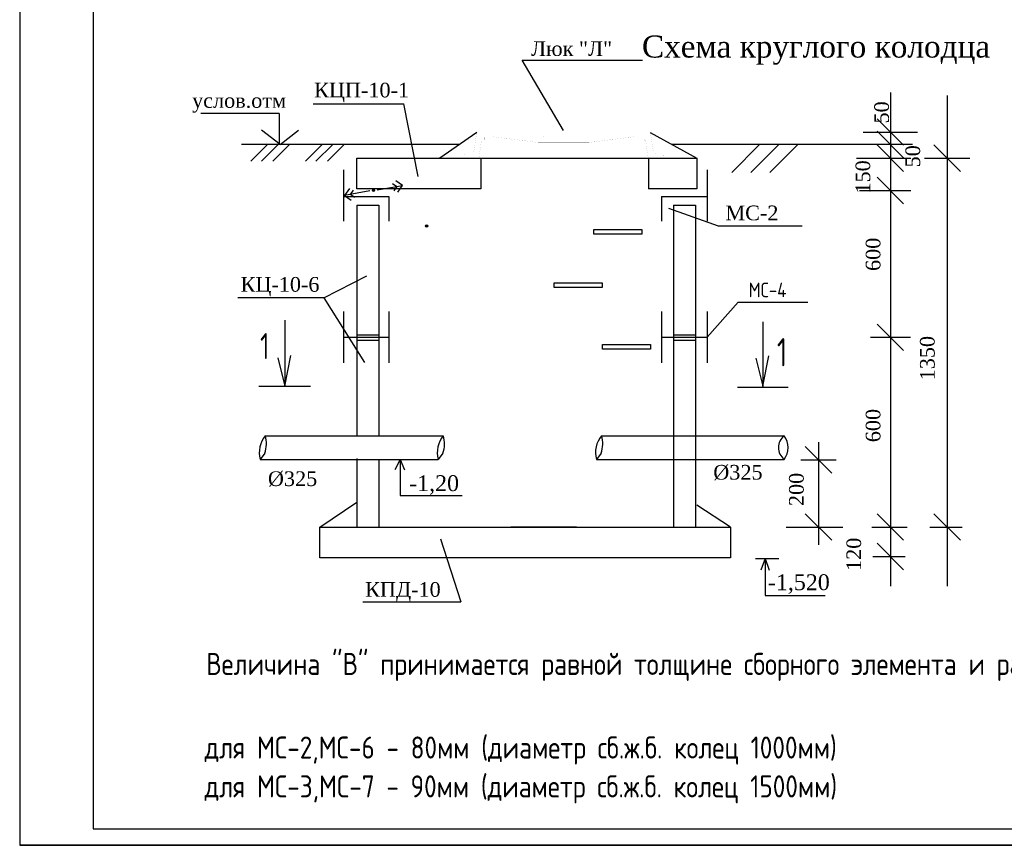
# Model space of a CAD drawing. Header units: millimetres. Extents: x 366033 to 446362, y 4247208 to 4265071.
# Tile 3 of 159: x 435435 to 435703, y 4248663 to 4248888. Entities that reach past the tile are written whole.
import ezdxf
from ezdxf.enums import TextEntityAlignment as Align

# ---------------------------------------------------------------- set-up
doc = ezdxf.new("R2010")
doc.units = ezdxf.units.MM
doc.header["$PDMODE"] = 32
doc.header["$PDSIZE"] = 0.6
doc.linetypes.add('CONTI', pattern=[0])
for name, color, linetype in [('BUILDING', 2, 'Continuous'), ('KOLODEZ', 250, 'Continuous'), ('PI_TT0', 5, 'CONTI'), ('RUSSIAN', 4, 'Continuous'), ('RUSSION', 2, 'Continuous'), ('SIT_L0', 250, 'CONTI'), ('TEXT', 3, 'Continuous'), ('СТЕНЫ', 7, 'Continuous'), ('Схема', 7, 'Continuous'), ('таблица', 5, 'Continuous')]:
    doc.layers.add(name, color=color, linetype=linetype)
doc.styles.add('LYUDA', font='romans.shx', dxfattribs={"oblique": 15, "height": 3})
doc.styles.add('STANDART', font='romans.shx', dxfattribs={"width": 0.8, "height": 300})

msp = doc.modelspace()

# ---------------------------------------------------------------- linework, layer by layer
at = {"color": 0, "lineweight": -2}
for p, q in [((435672.339, 4248868.196), (435672.339, 4248733.773)), ((435687.794, 4248867.339), (435687.794, 4248733.773)), ((435681.624, 4248850.328), (435693.964, 4248850.328)), ((435505.499, 4248795.965), (435507.419, 4248788.285)), ((435507.419, 4248788.285), (435509.019, 4248796.605)), ((435635.692, 4248795.885), (435637.612, 4248788.205)), ((435637.612, 4248788.205), (435639.212, 4248796.525)), ((435647.907, 4248768.19), (435657.618, 4248768.19)), ((435645.343, 4248749.885), (435659.383, 4248749.885)), ((435667.288, 4248749.885), (435676.94, 4248749.885))]:
    msp.add_line(p, q, dxfattribs=at)
at = {"color": 0, "lineweight": -2, "ltscale": 2}
for p, q in [((435505.861, 4248862.444), (435484.509, 4248862.444)), ((435560.267, 4248850.328), (435607.235, 4248850.328)), ((435586.869, 4248749.897), (435568.945, 4248749.897))]:
    msp.add_line(p, q, dxfattribs=at)
for p, q in [((435518.006, 4248812.275), (435529.113, 4248794.688)), ((435666.888, 4248801.571), (435677.789, 4248801.571))]:
    msp.add_line(p, q)
for points in [[(435591.562, 4248830.898), (435604.607, 4248830.898), (435604.607, 4248829.638), (435591.562, 4248829.638)], [(435580.82, 4248816.41), (435593.865, 4248816.41), (435593.865, 4248815.15), (435580.82, 4248815.15)], [(435593.938, 4248799.547), (435606.983, 4248799.547), (435606.983, 4248798.287), (435593.938, 4248798.287)]]:
    msp.add_lwpolyline(points, close=True, dxfattribs=at)
at = {"layer": 'BUILDING', "color": 0, "lineweight": -2}
for p, q in [((435559.725, 4248857.337), (435549.636, 4248850.328)), ((435606.953, 4248857.337), (435619.636, 4248850.328)), ((435526.994, 4248850.328), (435619.636, 4248850.328)), ((435560.836, 4248850.328), (435560.836, 4248841.928)), ((435606.436, 4248850.328), (435606.436, 4248841.928))]:
    msp.add_line(p, q, dxfattribs=at)
at = {"layer": 'Defpoints', "linetype": 'Continuous', "lineweight": -2}
for p, q in [((435538.86, 4248768.311), (435537.42, 4248765.431)), ((435538.86, 4248768.311), (435538.86, 4248758.519)), ((435538.86, 4248768.311), (435540.012, 4248765.431)), ((435538.86, 4248758.519), (435555.765, 4248758.519)), ((435683.045, 4248749.885), (435691.845, 4248749.885)), ((435635.602, 4248741.344), (435641.938, 4248741.344)), ((435638.194, 4248741.344), (435637.042, 4248738.176)), ((435638.194, 4248741.344), (435638.194, 4248731.264)), ((435638.194, 4248741.344), (435639.346, 4248738.176)), ((435667.59, 4248741.885), (435676.39, 4248741.885)), ((435638.194, 4248731.264), (435654.61, 4248731.264))]:
    msp.add_line(p, q, dxfattribs=at)
at = {"layer": 'KOLODEZ', "color": 0, "const_width": 0.0142}
for points in [[(435583.339, 4248850.328), (435556.007, 4248850.328), (435556.007, 4248850.754, -0.4142136), (435556.717, 4248851.464), (435558.186, 4248851.464, 0.3695011), (435558.887, 4248852.064), (435559.725, 4248857.427), (435583.339, 4248857.427)], [(435583.339, 4248850.328), (435610.671, 4248850.328), (435610.671, 4248850.754, 0.4142136), (435609.961, 4248851.464), (435608.493, 4248851.464, -0.3695011), (435607.791, 4248852.064), (435606.953, 4248857.427), (435583.339, 4248857.427)]]:
    msp.add_lwpolyline(points, format="xyb", dxfattribs=at)
at = {"layer": 'KOLODEZ', "color": 0}
for points in [[(435560.267, 4248850.328, 0.0142, 0.0142, 0), (435560.933, 4248854.757, 0.0142, 0.0142, -0.3711057), (435561.635, 4248855.361, 0.0142, 0.0142, 0), (435570.316, 4248855.361, 0, 0, 0)], [(435561.332, 4248856.007, 0.0142, 0.0142, 0), (435561.899, 4248856.007, 0.0142, 0.0142, 0), (435561.899, 4248856.007, 0.0142, 0.0142, -0.4142136), (435562.041, 4248856.149, 0.0142, 0.0142, 0), (435575.822, 4248856.149, 0.0142, 0, -0.4142136), (435576.177, 4248855.795, 0, 0, 0), (435576.382, 4248854.588, 0, 0, 0)], [(435577.518, 4248854.588, 0, 0, 0), (435577.731, 4248855.795, 0, 0.0142, -0.4142136), (435578.086, 4248856.149, 0.0142, 0.0142, 0), (435583.339, 4248856.149, 0, 0, 0)], [(435589.16, 4248854.588, 0, 0, 0), (435588.947, 4248855.795, 0, 0.0142, 0.4142136), (435588.592, 4248856.149, 0.0142, 0.0142, 0), (435583.339, 4248856.149, 0, 0, 0)], [(435605.347, 4248856.007, 0.0142, 0.0142, 0), (435604.779, 4248856.007, 0.0142, 0.0142, 0), (435604.779, 4248856.007, 0.0142, 0.0142, 0.4142136), (435604.637, 4248856.149, 0.0142, 0.0142, 0), (435590.856, 4248856.149, 0.0142, 0, 0.4142136), (435590.501, 4248855.795, 0, 0, 0), (435590.296, 4248854.588, 0, 0, 0)], [(435606.412, 4248850.328, 0.0142, 0.0142, 0), (435605.745, 4248854.757, 0.0142, 0.0142, 0.3711057), (435605.043, 4248855.361, 0.0142, 0.0142, 0), (435596.362, 4248855.361, 0, 0, 0)]]:
    msp.add_lwpolyline(points, format="xyseb", dxfattribs=at)
at = {"layer": 'KOLODEZ', "color": 0, "const_width": 0.0142}
for points in [[(435560.861, 4248857.427), (435560.861, 4248855.929)], [(435560.861, 4248855.929), (435565.856, 4248855.929)], [(435561.332, 4248856.007), (435561.332, 4248857.427)], [(435561.899, 4248855.361), (435561.899, 4248855.929)], [(435576.382, 4248854.588), (435564.128, 4248856.149)], [(435590.296, 4248854.588), (435602.55, 4248856.149)], [(435605.817, 4248855.929), (435600.822, 4248855.929)], [(435604.779, 4248855.361), (435604.779, 4248855.929)], [(435605.347, 4248856.007), (435605.347, 4248857.427)], [(435605.817, 4248857.427), (435605.817, 4248855.929)], [(435576.382, 4248854.588), (435577.518, 4248854.588)], [(435577.518, 4248854.588), (435583.339, 4248854.588)], [(435589.16, 4248854.588), (435583.339, 4248854.588)], [(435590.296, 4248854.588), (435589.16, 4248854.588)]]:
    msp.add_lwpolyline(points, dxfattribs=at)
at = {"layer": 'PI_TT0', "color": 5}
for p in [(435531.58, 4248841.556), (435546.049, 4248831.869)]:
    msp.add_point(p, dxfattribs=at)
at = {"layer": 'RUSSION', "color": 0, "lineweight": -2}
for p, q in [((435516.994, 4248749.885), (435526.994, 4248756.685)), ((435628.836, 4248749.885), (435619.636, 4248755.885))]:
    msp.add_line(p, q, dxfattribs=at)
at = {"layer": 'SIT_L0', "color": 250}
for p, q in [((435539.462, 4248842.865), (435537.63, 4248844.186)), ((435525.008, 4248842.04), (435523.701, 4248840.183)), ((435525.276, 4248840.47), (435526.093, 4248841.613)), ((435532.56, 4248841.718), (435539.462, 4248842.865)), ((435536.736, 4248843.439), (435537.898, 4248842.616)), ((435537.898, 4248842.616), (435537.075, 4248841.455)), ((435538.16, 4248841.027), (435539.462, 4248842.865)), ((435530.6, 4248841.393), (435523.701, 4248840.183)), ((435523.701, 4248840.183), (435525.539, 4248838.881)), ((435526.438, 4248839.648), (435525.276, 4248840.47))]:
    msp.add_line(p, q, dxfattribs=at)
at = {"layer": 'TEXT', "color": 0, "lineweight": -2}
for p, q in [((435572.096, 4248877.029), (435604.849, 4248877.029)), ((435583.296, 4248857.829), (435572.096, 4248877.029)), ((435515.121, 4248865.089), (435539.855, 4248865.089)), ((435543.74, 4248845.306), (435539.855, 4248865.089)), ((435505.861, 4248862.444), (435505.861, 4248854.044)), ((435506.141, 4248854.044), (435501.101, 4248857.964)), ((435506.141, 4248854.044), (435511.181, 4248857.964)), ((435554.985, 4248854.044), (435495.618, 4248854.044)), ((435678.339, 4248854.044), (435612.913, 4248854.044)), ((435611.879, 4248836.728), (435625.479, 4248831.928)), ((435625.479, 4248831.928), (435648.279, 4248831.928)), ((435518.006, 4248812.275), (435529.794, 4248818.285)), ((435518.006, 4248812.275), (435494.675, 4248812.275)), ((435549.794, 4248746.685), (435555.394, 4248729.485)), ((435528.651, 4248729.485), (435555.394, 4248729.485))]:
    msp.add_line(p, q, dxfattribs=at)
at = {"layer": 'TEXT', "color": 0}
for p, q in [((435622.436, 4248801.571), (435630.86, 4248811.1)), ((435630.86, 4248811.1), (435649.856, 4248811.1))]:
    msp.add_line(p, q, dxfattribs=at)
at = {"layer": 'СТЕНЫ', "color": 7, "lineweight": 25, "ltscale": 20}
for p, q in [((435435.224, 4249083.243), (435435.224, 4248663.243)), ((435455.224, 4249077.744), (435455.224, 4248667.744)), ((435455.224, 4248667.744), (436024.249, 4248667.744)), ((435435.224, 4248663.243), (436029.224, 4248663.243)), ((436029.224, 4248663.243), (435435.224, 4248663.243)), ((435435.224, 4248663.243), (435855.224, 4248663.243))]:
    msp.add_line(p, q, dxfattribs=at)
at = {"layer": 'Схема', "color": 0, "lineweight": -2}
for p, q in [((435526.994, 4248841.928), (435526.994, 4248850.328)), ((435619.636, 4248850.328), (435619.636, 4248841.928)), ((435523.394, 4248847.128), (435523.394, 4248833.128)), ((435622.436, 4248847.128), (435622.436, 4248833.128)), ((435560.836, 4248841.928), (435526.994, 4248841.928)), ((435619.636, 4248841.928), (435606.436, 4248841.928)), ((435523.394, 4248839.928), (435535.794, 4248839.928)), ((435523.394, 4248839.928), (435535.794, 4248839.928)), ((435535.794, 4248839.928), (435535.794, 4248833.128)), ((435610.036, 4248839.928), (435622.436, 4248839.928)), ((435610.036, 4248839.928), (435622.436, 4248839.928)), ((435610.036, 4248839.928), (435610.036, 4248833.128)), ((435526.994, 4248837.528), (435532.994, 4248837.528)), ((435526.994, 4248837.528), (435526.994, 4248806.285)), ((435532.994, 4248837.528), (435532.994, 4248806.285)), ((435613.236, 4248837.528), (435613.236, 4248808.688)), ((435613.236, 4248837.528), (435619.236, 4248837.528)), ((435619.236, 4248837.528), (435619.236, 4248808.688)), ((435532.994, 4248830.685), (435532.994, 4248787.085)), ((435526.994, 4248819.485), (435526.994, 4248787.085)), ((435523.394, 4248808.571), (435523.394, 4248794.571)), ((435535.794, 4248808.571), (435535.794, 4248794.571)), ((435610.036, 4248808.571), (435610.036, 4248794.571)), ((435613.236, 4248808.688), (435613.236, 4248773.64)), ((435619.236, 4248808.688), (435619.236, 4248773.64)), ((435622.436, 4248808.571), (435622.436, 4248794.571)), ((435507.419, 4248806.205), (435507.419, 4248794.045)), ((435637.612, 4248805.805), (435637.612, 4248793.645)), ((435523.394, 4248801.571), (435535.794, 4248801.571)), ((435526.994, 4248802.233), (435532.994, 4248802.233)), ((435610.036, 4248801.571), (435622.436, 4248801.571)), ((435613.236, 4248802.233), (435619.236, 4248802.233)), ((435526.994, 4248800.764), (435532.994, 4248800.764)), ((435613.236, 4248800.764), (435619.236, 4248800.764)), ((435507.419, 4248794.045), (435507.419, 4248788.285)), ((435532.994, 4248795.367), (435532.994, 4248774.751)), ((435637.612, 4248793.645), (435637.612, 4248787.885)), ((435526.994, 4248793.093), (435526.994, 4248774.751)), ((435500.379, 4248788.285), (435514.459, 4248788.285)), ((435644.492, 4248787.885), (435630.732, 4248787.885)), ((435502.089, 4248774.751), (435546.465, 4248774.751)), ((435538.86, 4248774.751), (435550.585, 4248774.751)), ((435593.673, 4248774.751), (435643.405, 4248774.751)), ((435613.236, 4248773.64), (435613.236, 4248749.885)), ((435619.236, 4248773.64), (435619.236, 4248749.885)), ((435501.959, 4248769.983), (435500.689, 4248768.311)), ((435550.454, 4248769.983), (435549.185, 4248768.311)), ((435593.542, 4248769.983), (435592.273, 4248768.311)), ((435500.689, 4248768.311), (435546.465, 4248768.311)), ((435526.994, 4248768.526), (435526.994, 4248749.885)), ((435532.994, 4248768.311), (435532.994, 4248749.885)), ((435532.994, 4248768.311), (435532.994, 4248764.311)), ((435538.86, 4248768.311), (435549.185, 4248768.311)), ((435592.273, 4248768.311), (435643.405, 4248768.311)), ((435516.994, 4248749.885), (435628.836, 4248749.885)), ((435516.994, 4248741.485), (435516.994, 4248749.885)), ((435628.836, 4248749.885), (435628.836, 4248741.485)), ((435628.836, 4248741.485), (435516.994, 4248741.485))]:
    msp.add_line(p, q, dxfattribs=at)
for centre, radius, start, end in [((435507.795, 4248770.138), 7.338, 141.04988, 194.42057), ((435495.194, 4248772.554), 7.237, 339.19661, 17.67382), ((435556.291, 4248770.138), 7.338, 141.04988, 194.42057), ((435543.689, 4248772.554), 7.237, 339.19661, 17.67382), ((435599.379, 4248770.138), 7.338, 141.04988, 194.42057), ((435586.777, 4248772.554), 7.237, 339.19661, 17.67382), ((435645.99, 4248771.531), 4.129, 128.75679, 231.24321), ((435639.258, 4248771.531), 5.25, 322.17133, 37.82867)]:
    msp.add_arc(centre, radius, start, end, dxfattribs=at)
at = {"layer": 'таблица', "color": 0, "lineweight": -2}
for p, q in [((435668.739, 4248861.027), (435675.939, 4248853.827)), ((435668.739, 4248857.644), (435675.939, 4248850.444)), ((435664.939, 4248857.427), (435679.739, 4248857.427)), ((435498.153, 4248849.484), (435502.713, 4248854.044)), ((435501.033, 4248849.484), (435505.593, 4248854.044)), ((435504.153, 4248849.484), (435508.713, 4248854.044)), ((435513.033, 4248849.484), (435517.593, 4248854.044)), ((435515.913, 4248849.484), (435520.473, 4248854.044)), ((435519.033, 4248849.484), (435523.593, 4248854.044)), ((435629.128, 4248846.444), (435636.728, 4248854.044)), ((435634.328, 4248846.444), (435641.928, 4248854.044)), ((435639.528, 4248846.444), (435647.128, 4248854.044)), ((435668.739, 4248853.928), (435675.939, 4248846.728)), ((435684.194, 4248853.928), (435691.394, 4248846.728)), ((435663.139, 4248850.328), (435677.939, 4248850.328)), ((435668.739, 4248845.128), (435675.939, 4248837.928)), ((435663.939, 4248841.528), (435677.939, 4248841.528)), ((435668.739, 4248805.171), (435675.939, 4248797.971)), ((435649.162, 4248771.79), (435656.362, 4248764.59)), ((435652.762, 4248773.031), (435652.762, 4248745.085)), ((435649.162, 4248753.485), (435656.362, 4248746.285)), ((435668.739, 4248753.485), (435675.939, 4248746.285)), ((435684.194, 4248753.485), (435691.394, 4248746.285)), ((435643.928, 4248749.885), (435659.433, 4248749.885)), ((435668.739, 4248745.485), (435675.939, 4248738.285))]:
    msp.add_line(p, q, dxfattribs=at)

# ---------------------------------------------------------------- texts
at = {"color": 0, "lineweight": -2, "ltscale": 0.25, "style": 'LYUDA', "width": 0.8}
msp.add_text('МС-4', height=4, dxfattribs=at).set_placement((435633.734, 4248812.456))
at = {"color": 0, "lineweight": -2, "ltscale": 0.25, "attachment_point": 2, "style": 'LYUDA'}
for s, insert, char_height, width in [('{\\fTimes New Roman|b0|i0|c204|p18;\\Q0;Люк "Л"}', (435585.518, 4248882.148), 4, 26.4712), ('{\\fTimes New Roman|b0|i0|c204|p18;\\Q0;КЦП\\fTimes New Roman|b0|i0|c0|p18;-\\fTimes New Roman|b0|i0|c204|p18;10-1}', (435528.34, 4248870.86), 4, 30.67591), ('{\\fTimes New Roman|b0|i0|c204|p18;\\Q0;услов.отм}', (435494.975, 4248868.026), 4, 31.5627), ('{\\fTimes New Roman|b0|i0|c204|p18;\\Q0;МС\\fTimes New Roman|b0|i0|c0|p18;-2}', (435634.635, 4248837.417), 4, 17.98812), ('{\\fTimes New Roman|b0|i0|c204|p18;\\Q0;КЦ\\fTimes New Roman|b0|i0|c0|p18;-\\fTimes New Roman|b0|i0|c204|p18;10-6 }', (435506.127, 4248817.96), 4, 38.76067), ('{\\fTimes New Roman|b0|i0|c204|p18;\\Q0;%%C325}', (435630.821, 4248766.807), 4, 39.6), ('{\\fTimes New Roman|b0|i0|c204|p18;\\Q0;%%C325}', (435509.538, 4248765.06), 4, 39.6), ('{\\fTimes New Roman|b0|i0|c204|p18;\\H0.5769x;\\Q0;-1,20}', (435548.076, 4248763.991), 7.488, 22.72514), ('{\\fTimes New Roman|b0|i0|c204|p18;\\H0.5769x;\\Q0;-1,520}', (435647.41, 4248737.024), 7.488, 21.91121), ('{\\fTimes New Roman|b0|i0|c204|p18;\\Q0;КПД\\fTimes New Roman|b0|i0|c0|p18;-\\fTimes New Roman|b0|i0|c204|p18;10}', (435539.592, 4248734.897), 4, 24.17822)]:
    msp.add_mtext(s, dxfattribs=dict(at, insert=insert, char_height=char_height, width=width))
at = {"color": 0, "ltscale": 0.25, "insert": (435652.088, 4248883.715), "char_height": 10.4, "width": 127.2, "attachment_point": 2, "style": 'LYUDA'}
msp.add_mtext('{\\fTimes New Roman|b0|i0|c204|p18;\\H0.5769x;\\Q0;Схема круглого колодца }', dxfattribs=at)
at = {"color": 0, "lineweight": -2, "ltscale": 0.25, "char_height": 4, "attachment_point": 2, "rotation": 90, "style": 'LYUDA'}
for s, insert, width in [('{\\fTimes New Roman|b0|i0|c204|p18;\\Q0;50}', (435667.947, 4248862.781), 39.6), ('{\\fTimes New Roman|b0|i0|c204|p18;\\Q0;50}', (435676.435, 4248850.829), 39.6), ('{\\fTimes New Roman|b0|i0|c204|p18;\\Q0;150}', (435662.847, 4248845.214), 39.6), ('{\\fTimes New Roman|b0|i0|c204|p18;\\Q0;600}', (435665.622, 4248824.138), 18.77924), ('{\\fTimes New Roman|b0|i0|c204|p18;\\Q0;1350}', (435680.4, 4248795.873), 39.6), ('{\\fTimes New Roman|b0|i0|c204|p18;\\Q0;600}', (435665.622, 4248777.524), 18.77924), ('{\\fTimes New Roman|b0|i0|c204|p18;\\Q0;200}', (435644.739, 4248760.128), 39.6), ('{\\fTimes New Roman|b0|i0|c204|p18;\\Q0;120}', (435660.369, 4248742.469), 39.6)]:
    msp.add_mtext(s, dxfattribs=dict(at, insert=insert, width=width))
at = {"layer": 'RUSSIAN', "color": 0, "style": 'STANDART', "width": 0.8}
for s, p in [('Величина "В" принимается равной толщине сборного элемента и равна:', (435486.017, 4248709.616)), ('для МС-2,МС-6 - 80мм (диаметр сб.ж.б. колец 1000мм)', (435485.559, 4248686.864)), ('для МС-3,МС-7 - 90мм (диаметр сб.ж.б. колец 1500мм)', (435485.559, 4248676.279))]:
    msp.add_text(s, height=6, dxfattribs=at).set_placement(p)
at = {"layer": 'Схема', "color": 0, "lineweight": -2, "style": 'STANDART', "width": 0.7}
msp.add_text('1', height=7.04, dxfattribs=at).set_placement((435503.259, 4248802.685), align=Align.TOP_RIGHT)
msp.add_text('1', height=7.68, dxfattribs=at).set_placement((435641.452, 4248793.645))

doc.saveas('drawing.dxf')
